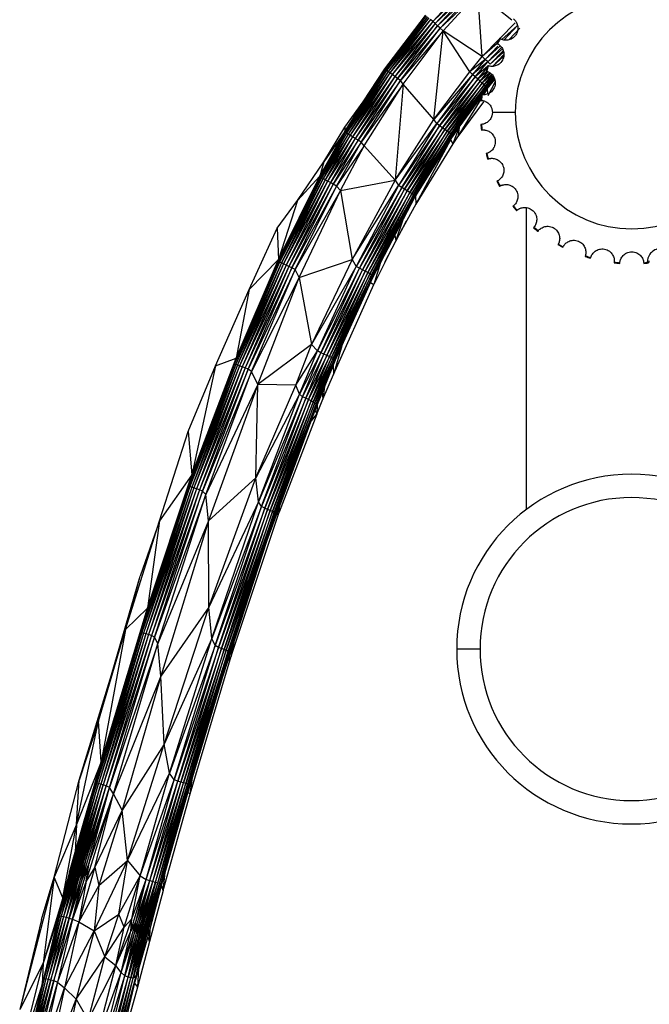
# Paper-space layout '_Izquierda' of a CAD drawing. Header units: millimetres. Extents: x -133 to 0, y -13 to 1988.
# Tile 4 of 10: x -120 to -65, y 75 to 160. Entities that reach past the tile are written whole.
import ezdxf

# ---------------------------------------------------------------- set-up
doc = ezdxf.new("R2010")
doc.units = ezdxf.units.MM

psp = doc.layouts.new('_Izquierda')

# ---------------------------------------------------------------- linework, layer by layer
at = {"color": 7, "linetype": 'Continuous', "lineweight": 25}
for p, q in [((-80.984, 163.082), (-84.06, 159.773)), ((-80.801, 162.884), (-84.06, 159.773)), ((-80.801, 162.884), (-83.858, 159.595)), ((-80.603, 162.669), (-83.858, 159.595)), ((-83.64, 159.401), (-80.603, 162.669)), ((-80.395, 162.441), (-83.64, 159.401)), ((-83.41, 159.196), (-80.395, 162.441)), ((-80.18, 162.204), (-83.41, 159.196)), ((-83.171, 158.952), (-80.18, 162.204)), ((-79.807, 156.746), (-80.18, 162.204)), ((-77.275, 159.887), (-80.18, 162.204)), ((-88.173, 155.688), (-84.655, 160.304)), ((-88.173, 155.688), (-84.608, 160.249)), ((-84.608, 160.249), (-88.127, 155.628)), ((-84.517, 160.172), (-88.127, 155.628)), ((-84.517, 160.172), (-88.029, 155.56)), ((-84.393, 160.065), (-88.029, 155.56)), ((-84.393, 160.065), (-87.896, 155.466)), ((-84.24, 159.931), (-87.896, 155.466)), ((-84.24, 159.931), (-87.731, 155.347)), ((-84.06, 159.773), (-87.731, 155.347)), ((-84.06, 159.773), (-87.537, 155.207)), ((-87.416, 156.682), (-84.691, 160.28)), ((-84.06, 159.773), (-84.24, 159.931)), ((-83.858, 159.595), (-84.06, 159.773)), ((-83.858, 159.595), (-87.537, 155.207)), ((-83.858, 159.595), (-87.32, 155.049)), ((-83.64, 159.401), (-87.32, 155.049)), ((-87.085, 154.878), (-83.64, 159.401)), ((-83.41, 159.196), (-87.085, 154.878)), ((-86.837, 154.696), (-83.41, 159.196)), ((-83.171, 158.952), (-86.837, 154.696)), ((-86.598, 154.39), (-83.171, 158.952)), ((-83.953, 151.346), (-83.171, 158.952)), ((-83.64, 159.401), (-83.858, 159.595)), ((-83.41, 159.196), (-83.64, 159.401)), ((-83.171, 158.952), (-83.41, 159.196)), ((-79.807, 156.746), (-83.171, 158.952)), ((-80.887, 155.443), (-83.171, 158.952)), ((-78.291, 158.316), (-76.993, 159.661)), ((-76.782, 159.412), (-78.125, 158.228)), ((-76.782, 159.412), (-77.968, 158.174)), ((-77.508, 158.208), (-76.578, 159.178)), ((-79.807, 156.746), (-78.349, 158.256)), ((-78.531, 157.87), (-79.807, 156.746)), ((-78.26, 157.673), (-79.566, 156.505)), ((-78.469, 157.651), (-79.566, 156.505)), ((-79.338, 156.297), (-78.154, 157.533)), ((-78.082, 157.427), (-79.338, 156.297)), ((-79.121, 156.098), (-78.014, 157.254)), ((-80.887, 155.443), (-79.807, 156.746)), ((-79.566, 156.505), (-80.887, 155.443)), ((-79.566, 156.505), (-80.651, 155.202)), ((-79.338, 156.297), (-80.651, 155.202)), ((-80.416, 155.001), (-79.338, 156.297)), ((-79.566, 156.505), (-79.807, 156.746)), ((-79.338, 156.297), (-79.566, 156.505)), ((-79.121, 156.098), (-79.338, 156.297)), ((-77.985, 157.132), (-79.121, 156.098)), ((-78.921, 155.914), (-77.954, 156.924)), ((-77.962, 156.799), (-78.921, 155.914)), ((-91.605, 150.315), (-88.173, 155.688)), ((-88.127, 155.628), (-91.605, 150.315)), ((-88.127, 155.628), (-91.56, 150.25)), ((-88.029, 155.56), (-91.56, 150.25)), ((-88.029, 155.56), (-91.459, 150.189)), ((-87.896, 155.466), (-91.459, 150.189)), ((-87.896, 155.466), (-91.32, 150.104)), ((-90.029, 152.882), (-88.173, 155.688)), ((-88.173, 155.688), (-88.127, 155.628)), ((-88.029, 155.56), (-88.127, 155.628)), ((-87.896, 155.466), (-88.029, 155.56)), ((-87.731, 155.347), (-87.896, 155.466)), ((-79.365, 155.891), (-80.416, 155.001)), ((-80.194, 154.809), (-79.408, 155.753)), ((-79.451, 155.454), (-80.194, 154.809)), ((-87.731, 155.347), (-91.32, 150.104)), ((-87.731, 155.347), (-91.146, 149.998)), ((-87.537, 155.207), (-91.146, 149.998)), ((-87.537, 155.207), (-90.943, 149.873)), ((-87.32, 155.049), (-90.943, 149.873)), ((-87.32, 155.049), (-90.715, 149.732)), ((-87.085, 154.878), (-90.715, 149.732)), ((-90.468, 149.579), (-87.085, 154.878)), ((-86.837, 154.696), (-90.468, 149.579)), ((-90.208, 149.416), (-86.837, 154.696)), ((-87.537, 155.207), (-87.731, 155.347)), ((-87.32, 155.049), (-87.537, 155.207)), ((-87.085, 154.878), (-87.32, 155.049)), ((-86.837, 154.696), (-87.085, 154.878)), ((-86.598, 154.39), (-86.837, 154.696)), ((-83.953, 151.346), (-80.887, 155.443)), ((-80.651, 155.202), (-83.953, 151.346)), ((-80.651, 155.202), (-83.716, 151.002)), ((-80.416, 155.001), (-83.716, 151.002)), ((-83.465, 150.821), (-80.416, 155.001)), ((-80.194, 154.809), (-83.465, 150.821)), ((-83.227, 150.65), (-80.194, 154.809)), ((-79.989, 154.63), (-83.227, 150.65)), ((-83.008, 150.491), (-79.989, 154.63)), ((-80.651, 155.202), (-80.887, 155.443)), ((-80.416, 155.001), (-80.651, 155.202)), ((-80.194, 154.809), (-80.416, 155.001)), ((-79.989, 154.63), (-80.194, 154.809)), ((-79.989, 154.63), (-79.347, 155.402)), ((-79.168, 155.367), (-79.989, 154.63)), ((-79.806, 154.471), (-79.989, 154.63)), ((-79.806, 154.471), (-79.1, 155.32)), ((-79.002, 155.222), (-79.806, 154.471)), ((-79.65, 154.333), (-78.952, 155.173)), ((-78.877, 155.092), (-79.65, 154.333)), ((-79.525, 154.221), (-78.85, 155.033)), ((-78.814, 154.956), (-79.525, 154.221)), ((-79.434, 154.138), (-78.793, 154.909)), ((-78.772, 154.863), (-79.434, 154.138)), ((-78.757, 154.832), (-79.388, 154.071)), ((-78.745, 154.804), (-79.388, 154.071)), ((-79.379, 153.991), (-78.734, 154.781)), ((-86.598, 154.39), (-90.208, 149.416)), ((-89.954, 149.105), (-86.598, 154.39)), ((-86.598, 154.39), (-87.293, 146.155)), ((-83.953, 151.346), (-86.598, 154.39)), ((-79.806, 154.471), (-83.008, 150.491)), ((-82.812, 150.348), (-79.806, 154.471)), ((-79.65, 154.333), (-82.812, 150.348)), ((-82.645, 150.225), (-79.65, 154.333)), ((-79.525, 154.221), (-82.645, 150.225)), ((-82.51, 150.125), (-79.525, 154.221)), ((-79.434, 154.138), (-82.51, 150.125)), ((-82.412, 150.05), (-79.434, 154.138)), ((-79.388, 154.071), (-79.822, 153.475)), ((-79.388, 154.071), (-79.817, 153.5)), ((-79.816, 153.475), (-79.388, 154.071)), ((-79.65, 154.333), (-79.806, 154.471)), ((-79.757, 153.479), (-79.379, 153.991)), ((-79.379, 153.991), (-79.692, 153.482)), ((-79.525, 154.221), (-79.65, 154.333)), ((-79.434, 154.138), (-79.525, 154.221)), ((-79.388, 154.071), (-79.434, 154.138)), ((-79.379, 153.991), (-79.388, 154.071)), ((-79.379, 153.991), (-79.347, 153.556)), ((-78.697, 154.583), (-79.334, 153.376)), ((-79.893, 153.4), (-82.412, 150.05)), ((-79.896, 153.374), (-82.383, 149.959)), ((-79.922, 153.109), (-81.869, 149.948)), ((-81.802, 150.71), (-79.897, 153.363)), ((-81.802, 150.71), (-79.906, 153.277)), ((-90.029, 152.882), (-91.605, 150.315)), ((-91.597, 150.697), (-90.029, 152.882)), ((-79.711, 152.866), (-81.913, 149.883)), ((-79.711, 152.866), (-81.869, 149.948)), ((-87.293, 146.155), (-83.953, 151.346)), ((-83.716, 151.002), (-83.953, 151.346)), ((-76.972, 151.966), (-78.939, 151.966)), ((-93.419, 147.718), (-91.597, 150.697)), ((-91.597, 150.697), (-91.605, 150.315)), ((-87.293, 146.155), (-83.716, 151.002)), ((-83.716, 151.002), (-86.984, 145.686)), ((-83.465, 150.821), (-86.984, 145.686)), ((-86.721, 145.52), (-83.465, 150.821)), ((-83.227, 150.65), (-86.721, 145.52)), ((-86.472, 145.366), (-83.227, 150.65)), ((-83.008, 150.491), (-86.472, 145.366)), ((-86.242, 145.224), (-83.008, 150.491)), ((-83.465, 150.821), (-83.716, 151.002)), ((-83.227, 150.65), (-83.465, 150.821)), ((-83.008, 150.491), (-83.227, 150.65)), ((-82.812, 150.348), (-83.008, 150.491)), ((-82.544, 149.604), (-81.802, 150.71)), ((-81.802, 150.71), (-82.383, 149.959)), ((-81.802, 150.71), (-82.325, 149.275)), ((-81.802, 150.71), (-81.869, 149.948)), ((-93.749, 146.501), (-91.605, 150.315)), ((-93.749, 146.501), (-91.56, 150.25)), ((-91.56, 150.25), (-93.714, 146.414)), ((-91.459, 150.189), (-93.714, 146.414)), ((-91.459, 150.189), (-93.609, 146.359)), ((-91.32, 150.104), (-93.609, 146.359)), ((-91.32, 150.104), (-93.465, 146.284)), ((-91.146, 149.998), (-93.465, 146.284)), ((-91.605, 150.315), (-93.419, 147.718)), ((-91.146, 149.998), (-93.287, 146.187)), ((-90.943, 149.873), (-93.287, 146.187)), ((-90.943, 149.873), (-93.078, 146.073)), ((-90.715, 149.732), (-93.078, 146.073)), ((-90.715, 149.732), (-92.844, 145.943)), ((-90.468, 149.579), (-92.844, 145.943)), ((-92.591, 145.8), (-90.468, 149.579)), ((-91.56, 150.25), (-91.605, 150.315)), ((-91.459, 150.189), (-91.56, 150.25)), ((-91.32, 150.104), (-91.459, 150.189)), ((-91.146, 149.998), (-91.32, 150.104)), ((-90.943, 149.873), (-91.146, 149.998)), ((-90.715, 149.732), (-90.943, 149.873)), ((-90.468, 149.579), (-90.715, 149.732)), ((-90.208, 149.416), (-90.468, 149.579)), ((-82.812, 150.348), (-86.242, 145.224)), ((-86.037, 145.095), (-82.812, 150.348)), ((-82.645, 150.225), (-86.037, 145.095)), ((-85.862, 144.985), (-82.645, 150.225)), ((-82.51, 150.125), (-85.862, 144.985)), ((-85.721, 144.894), (-82.51, 150.125)), ((-82.412, 150.05), (-85.721, 144.894)), ((-85.619, 144.825), (-82.412, 150.05)), ((-82.383, 149.959), (-85.619, 144.825)), ((-82.383, 149.959), (-85.587, 144.725)), ((-82.544, 149.604), (-85.587, 144.725)), ((-82.544, 149.604), (-85.514, 144.088)), ((-82.645, 150.225), (-82.812, 150.348)), ((-82.51, 150.125), (-82.645, 150.225)), ((-82.544, 149.604), (-82.383, 149.959)), ((-82.544, 149.604), (-82.325, 149.275)), ((-82.412, 150.05), (-82.51, 150.125)), ((-82.383, 149.959), (-82.412, 150.05)), ((-81.869, 149.948), (-82.325, 149.275)), ((-90.208, 149.416), (-92.591, 145.8)), ((-92.324, 145.646), (-90.208, 149.416)), ((-89.954, 149.105), (-92.324, 145.646)), ((-91.978, 145.274), (-89.954, 149.105)), ((-89.954, 149.105), (-90.208, 149.416)), ((-89.954, 149.105), (-87.293, 146.155)), ((-82.325, 149.275), (-85.514, 144.088)), ((-95.678, 144.412), (-93.419, 147.718)), ((-93.419, 147.718), (-93.749, 146.501)), ((-97.303, 139.331), (-93.749, 146.501)), ((-93.714, 146.414), (-97.303, 139.331)), ((-93.714, 146.414), (-97.3, 139.179)), ((-93.609, 146.359), (-97.3, 139.179)), ((-93.609, 146.359), (-97.196, 139.124)), ((-93.465, 146.284), (-97.196, 139.124)), ((-93.465, 146.284), (-97.049, 139.057)), ((-93.287, 146.187), (-97.049, 139.057)), ((-93.287, 146.187), (-96.865, 138.971)), ((-95.678, 144.412), (-93.749, 146.501)), ((-93.749, 146.501), (-93.714, 146.414)), ((-93.609, 146.359), (-93.714, 146.414)), ((-93.465, 146.284), (-93.609, 146.359)), ((-93.287, 146.187), (-93.465, 146.284)), ((-93.078, 146.073), (-93.287, 146.187)), ((-93.078, 146.073), (-96.865, 138.971)), ((-93.078, 146.073), (-96.651, 138.869)), ((-92.844, 145.943), (-96.651, 138.869)), ((-92.844, 145.943), (-96.411, 138.753)), ((-92.591, 145.8), (-96.411, 138.753)), ((-96.15, 138.626), (-92.591, 145.8)), ((-92.324, 145.646), (-96.15, 138.626)), ((-95.874, 138.477), (-92.324, 145.646)), ((-92.844, 145.943), (-93.078, 146.073)), ((-92.591, 145.8), (-92.844, 145.943)), ((-92.324, 145.646), (-92.591, 145.8)), ((-91.978, 145.274), (-92.324, 145.646)), ((-91.978, 145.274), (-87.293, 146.155)), ((-87.293, 146.155), (-90.959, 139.354)), ((-90.959, 139.354), (-86.984, 145.686)), ((-86.984, 145.686), (-90.623, 138.749)), ((-86.721, 145.52), (-90.623, 138.749)), ((-90.347, 138.593), (-86.721, 145.52)), ((-86.472, 145.366), (-90.347, 138.593)), ((-90.088, 138.456), (-86.472, 145.366)), ((-87.293, 146.155), (-86.984, 145.686)), ((-86.721, 145.52), (-86.984, 145.686)), ((-86.472, 145.366), (-86.721, 145.52)), ((-86.242, 145.224), (-86.472, 145.366)), ((-91.978, 145.274), (-95.874, 138.477)), ((-95.525, 137.79), (-91.978, 145.274)), ((-91.978, 145.274), (-90.959, 139.354)), ((-86.242, 145.224), (-90.088, 138.456)), ((-89.85, 138.329), (-86.242, 145.224)), ((-86.037, 145.095), (-89.85, 138.329)), ((-89.637, 138.215), (-86.037, 145.095)), ((-85.862, 144.985), (-89.637, 138.215)), ((-89.455, 138.117), (-85.862, 144.985)), ((-85.721, 144.894), (-89.455, 138.117)), ((-89.309, 138.036), (-85.721, 144.894)), ((-85.619, 144.825), (-89.309, 138.036)), ((-85.587, 144.725), (-89.216, 137.772)), ((-89.203, 137.972), (-85.619, 144.825)), ((-85.587, 144.725), (-89.203, 137.972)), ((-86.037, 145.095), (-86.242, 145.224)), ((-85.862, 144.985), (-86.037, 145.095)), ((-85.721, 144.894), (-85.862, 144.985)), ((-85.619, 144.825), (-85.721, 144.894)), ((-85.587, 144.725), (-85.619, 144.825)), ((-85.539, 144.802), (-85.514, 144.088)), ((-97.42, 142.033), (-95.678, 144.412)), ((-95.678, 144.412), (-97.303, 139.331)), ((-85.514, 144.088), (-87.216, 140.979)), ((-76, 117.913), (-76, 143.775)), ((-86.582, 142.818), (-87.216, 140.979)), ((-99.806, 136.754), (-97.42, 142.033)), ((-97.42, 142.033), (-97.303, 139.331)), ((-88.162, 139.104), (-86.303, 142.646)), ((-87.315, 141.414), (-87.216, 140.979)), ((-87.216, 140.979), (-89.122, 137.202)), ((-97.3, 139.179), (-101.065, 130.431)), ((-97.196, 139.124), (-101.065, 130.431)), ((-97.196, 139.124), (-100.967, 130.36)), ((-97.049, 139.057), (-100.967, 130.36)), ((-100.942, 130.885), (-97.303, 139.331)), ((-100.942, 130.885), (-97.3, 139.179)), ((-97.049, 139.057), (-100.817, 130.3)), ((-96.865, 138.971), (-100.817, 130.3)), ((-96.865, 138.971), (-100.63, 130.225)), ((-96.651, 138.869), (-100.63, 130.225)), ((-96.651, 138.869), (-100.411, 130.136)), ((-96.411, 138.753), (-100.411, 130.136)), ((-96.411, 138.753), (-100.166, 130.033)), ((-96.15, 138.626), (-100.166, 130.033)), ((-99.9, 129.92), (-96.15, 138.626)), ((-97.303, 139.331), (-99.806, 136.754)), ((-97.3, 139.179), (-97.303, 139.331)), ((-97.196, 139.124), (-97.3, 139.179)), ((-97.049, 139.057), (-97.196, 139.124)), ((-96.865, 138.971), (-97.049, 139.057)), ((-96.651, 138.869), (-96.865, 138.971)), ((-96.411, 138.753), (-96.651, 138.869)), ((-96.15, 138.626), (-96.411, 138.753)), ((-95.874, 138.477), (-96.15, 138.626)), ((-95.525, 137.79), (-90.959, 139.354)), ((-90.959, 139.354), (-94.474, 132.048)), ((-90.623, 138.749), (-94.474, 132.048)), ((-93.951, 131.495), (-90.623, 138.749)), ((-90.347, 138.593), (-93.951, 131.495)), ((-93.664, 131.34), (-90.347, 138.593)), ((-90.959, 139.354), (-90.623, 138.749)), ((-90.347, 138.593), (-90.623, 138.749)), ((-90.088, 138.456), (-90.347, 138.593)), ((-88.53, 139.086), (-89.122, 137.202)), ((-65.654, 139.092), (-65.648, 139.034)), ((-95.874, 138.477), (-99.9, 129.92)), ((-99.61, 129.745), (-95.874, 138.477)), ((-95.525, 137.79), (-99.61, 129.745)), ((-99.082, 128.602), (-95.525, 137.79)), ((-95.525, 137.79), (-95.874, 138.477)), ((-95.525, 137.79), (-94.474, 132.048)), ((-90.088, 138.456), (-93.664, 131.34)), ((-93.398, 131.219), (-90.088, 138.456)), ((-89.85, 138.329), (-93.398, 131.219)), ((-93.152, 131.11), (-89.85, 138.329)), ((-89.637, 138.215), (-93.152, 131.11)), ((-92.932, 131.012), (-89.637, 138.215)), ((-89.455, 138.117), (-92.932, 131.012)), ((-92.743, 130.93), (-89.455, 138.117)), ((-89.309, 138.036), (-92.743, 130.93)), ((-92.591, 130.863), (-89.309, 138.036)), ((-89.203, 137.972), (-92.591, 130.863)), ((-92.48, 130.81), (-89.203, 137.972)), ((-89.216, 137.772), (-92.48, 130.81)), ((-89.216, 137.772), (-92.423, 130.714)), ((-89.85, 138.329), (-90.088, 138.456)), ((-89.637, 138.215), (-89.85, 138.329)), ((-89.455, 138.117), (-89.637, 138.215)), ((-89.309, 138.036), (-89.455, 138.117)), ((-89.203, 137.972), (-89.309, 138.036)), ((-89.216, 137.772), (-89.203, 137.972)), ((-92.584, 129.488), (-89.122, 137.202)), ((-89.4, 137.369), (-89.122, 137.202)), ((-102.691, 130.231), (-99.806, 136.754)), ((-99.806, 136.754), (-100.942, 130.885)), ((-94.474, 132.048), (-99.082, 128.602)), ((-95.807, 128.565), (-94.474, 132.048)), ((-93.951, 131.495), (-94.474, 132.048)), ((-91.87, 131.931), (-92.584, 129.488)), ((-95.807, 128.565), (-93.951, 131.495)), ((-95.502, 127.789), (-93.951, 131.495)), ((-93.664, 131.34), (-95.502, 127.789)), ((-95.225, 127.566), (-93.664, 131.34)), ((-93.398, 131.219), (-95.225, 127.566)), ((-94.962, 127.435), (-93.398, 131.219)), ((-93.152, 131.11), (-94.962, 127.435)), ((-94.719, 127.317), (-93.152, 131.11)), ((-92.932, 131.012), (-94.719, 127.317)), ((-94.503, 127.21), (-92.932, 131.012)), ((-93.664, 131.34), (-93.951, 131.495)), ((-93.398, 131.219), (-93.664, 131.34)), ((-93.152, 131.11), (-93.398, 131.219)), ((-92.932, 131.012), (-93.152, 131.11)), ((-92.743, 130.93), (-92.932, 131.012)), ((-105.056, 124.593), (-102.691, 130.231)), ((-101.065, 130.431), (-104.968, 120.013)), ((-100.967, 130.36), (-104.968, 120.013)), ((-100.967, 130.36), (-104.897, 119.862)), ((-100.817, 130.3), (-104.897, 119.862)), ((-100.817, 130.3), (-104.748, 119.803)), ((-100.63, 130.225), (-104.748, 119.803)), ((-104.722, 120.869), (-100.942, 130.885)), ((-101.065, 130.431), (-104.722, 120.869)), ((-102.691, 130.231), (-104.722, 120.869)), ((-100.63, 130.225), (-104.558, 119.739)), ((-100.411, 130.136), (-104.558, 119.739)), ((-100.411, 130.136), (-104.336, 119.661)), ((-102.691, 130.231), (-100.942, 130.885)), ((-100.942, 130.885), (-101.065, 130.431)), ((-100.967, 130.36), (-101.065, 130.431)), ((-100.817, 130.3), (-100.967, 130.36)), ((-100.63, 130.225), (-100.817, 130.3)), ((-100.411, 130.136), (-100.63, 130.225)), ((-100.166, 130.033), (-100.411, 130.136)), ((-92.743, 130.93), (-94.503, 127.21)), ((-94.32, 127.113), (-92.743, 130.93)), ((-92.591, 130.863), (-94.32, 127.113)), ((-92.423, 130.714), (-94.271, 126.155)), ((-94.174, 127.031), (-92.591, 130.863)), ((-92.48, 130.81), (-94.174, 127.031)), ((-94.076, 126.942), (-92.48, 130.81)), ((-92.423, 130.714), (-94.076, 126.942)), ((-92.591, 130.863), (-92.743, 130.93)), ((-92.605, 130.265), (-92.584, 129.488)), ((-92.48, 130.81), (-92.591, 130.863)), ((-92.423, 130.714), (-92.48, 130.81)), ((-100.166, 130.033), (-104.336, 119.661)), ((-100.166, 130.033), (-104.086, 119.572)), ((-99.9, 129.92), (-104.086, 119.572)), ((-103.816, 119.464), (-99.9, 129.92)), ((-99.61, 129.745), (-103.816, 119.464)), ((-103.522, 119.168), (-99.61, 129.745)), ((-99.9, 129.92), (-100.166, 130.033)), ((-99.61, 129.745), (-99.9, 129.92)), ((-99.082, 128.602), (-99.61, 129.745)), ((-93.494, 127.343), (-92.584, 129.488)), ((-99.082, 128.602), (-103.522, 119.168)), ((-99.082, 128.602), (-103.293, 116.912)), ((-99.238, 120.602), (-99.082, 128.602)), ((-99.238, 120.602), (-95.807, 128.565)), ((-95.807, 128.565), (-99.082, 128.602)), ((-95.502, 127.789), (-95.807, 128.565)), ((-93.341, 128.45), (-93.494, 127.343)), ((-95.502, 127.789), (-99.238, 120.602)), ((-99.021, 118.537), (-95.502, 127.789)), ((-95.225, 127.566), (-95.502, 127.789)), ((-93.537, 127.966), (-93.494, 127.343)), ((-95.225, 127.566), (-99.021, 118.537)), ((-98.746, 118.134), (-95.225, 127.566)), ((-94.962, 127.435), (-98.746, 118.134)), ((-98.477, 117.997), (-94.962, 127.435)), ((-94.719, 127.317), (-98.477, 117.997)), ((-98.229, 117.892), (-94.719, 127.317)), ((-94.503, 127.21), (-98.229, 117.892)), ((-98.008, 117.796), (-94.503, 127.21)), ((-94.32, 127.113), (-98.008, 117.796)), ((-97.82, 117.712), (-94.32, 127.113)), ((-94.174, 127.031), (-97.82, 117.712)), ((-97.671, 117.635), (-94.174, 127.031)), ((-94.076, 126.942), (-97.671, 117.635)), ((-97.611, 117.428), (-94.076, 126.942)), ((-94.962, 127.435), (-95.225, 127.566)), ((-94.719, 127.317), (-94.962, 127.435)), ((-94.503, 127.21), (-94.719, 127.317)), ((-94.32, 127.113), (-94.503, 127.21)), ((-94.174, 127.031), (-94.32, 127.113)), ((-94.271, 126.155), (-94.076, 126.942)), ((-94.076, 126.942), (-94.174, 127.031)), ((-94.018, 126.062), (-93.494, 127.343)), ((-93.977, 126.88), (-94.018, 126.062)), ((-94.271, 126.155), (-98.284, 115.236)), ((-94.271, 126.155), (-97.611, 117.428)), ((-94.018, 126.062), (-97.248, 117.674)), ((-94.566, 125.351), (-94.018, 126.062)), ((-94.165, 126.416), (-94.018, 126.062)), ((-107.508, 116.931), (-105.056, 124.593)), ((-105.056, 124.593), (-104.722, 120.869)), ((-108.543, 109.412), (-104.722, 120.869)), ((-104.722, 120.869), (-107.508, 116.931)), ((-104.968, 120.013), (-104.722, 120.869)), ((-104.968, 120.013), (-109.055, 107.612)), ((-108.543, 109.412), (-104.968, 120.013)), ((-104.897, 119.862), (-104.968, 120.013)), ((-99.238, 120.602), (-103.293, 116.912)), ((-103.266, 109.515), (-99.238, 120.602)), ((-99.021, 118.537), (-99.238, 120.602)), ((-104.897, 119.862), (-109.055, 107.612)), ((-104.897, 119.862), (-109.023, 107.346)), ((-104.748, 119.803), (-109.023, 107.346)), ((-104.748, 119.803), (-108.876, 107.282)), ((-104.558, 119.739), (-108.876, 107.282)), ((-104.558, 119.739), (-108.685, 107.222)), ((-104.336, 119.661), (-108.685, 107.222)), ((-104.336, 119.661), (-108.461, 107.152)), ((-104.086, 119.572), (-108.461, 107.152)), ((-104.086, 119.572), (-108.21, 107.07)), ((-103.816, 119.464), (-108.21, 107.07)), ((-107.937, 106.946), (-103.816, 119.464)), ((-103.522, 119.168), (-107.937, 106.946)), ((-107.657, 106.399), (-103.522, 119.168)), ((-104.748, 119.803), (-104.897, 119.862)), ((-104.558, 119.739), (-104.748, 119.803)), ((-104.336, 119.661), (-104.558, 119.739)), ((-104.086, 119.572), (-104.336, 119.661)), ((-103.816, 119.464), (-104.086, 119.572)), ((-103.522, 119.168), (-103.816, 119.464)), ((-103.293, 116.912), (-103.522, 119.168)), ((-99.021, 118.537), (-103.266, 109.515)), ((-103.029, 106.808), (-99.021, 118.537)), ((-98.746, 118.134), (-99.021, 118.537)), ((-98.746, 118.134), (-103.029, 106.808)), ((-102.73, 106.208), (-98.746, 118.134)), ((-98.477, 117.997), (-102.73, 106.208)), ((-102.449, 106.058), (-98.477, 117.997)), ((-98.229, 117.892), (-102.449, 106.058)), ((-102.195, 105.965), (-98.229, 117.892)), ((-98.008, 117.796), (-102.195, 105.965)), ((-101.97, 105.883), (-98.008, 117.796)), ((-97.82, 117.712), (-101.97, 105.883)), ((-101.777, 105.812), (-97.82, 117.712)), ((-97.671, 117.635), (-101.777, 105.812)), ((-101.63, 105.731), (-97.671, 117.635)), ((-101.365, 105.311), (-97.248, 117.674)), ((-98.477, 117.997), (-98.746, 118.134)), ((-98.229, 117.892), (-98.477, 117.997)), ((-98.008, 117.796), (-98.229, 117.892)), ((-97.82, 117.712), (-98.008, 117.796)), ((-97.671, 117.635), (-97.82, 117.712)), ((-97.611, 117.428), (-97.671, 117.635)), ((-97.248, 117.674), (-97.473, 117.441)), ((-97.248, 117.674), (-97.179, 118.242)), ((-110.438, 107.598), (-107.508, 116.931)), ((-107.508, 116.931), (-109.17, 112.164)), ((-107.508, 116.931), (-108.543, 109.412)), ((-103.293, 116.912), (-107.657, 106.399)), ((-103.293, 116.912), (-107.388, 103.597)), ((-103.266, 109.515), (-103.293, 116.912)), ((-97.611, 117.428), (-101.63, 105.731)), ((-101.616, 105.372), (-97.611, 117.428)), ((-98.284, 115.236), (-97.611, 117.428)), ((-98.284, 115.236), (-102.099, 103.53)), ((-98.284, 115.236), (-101.616, 105.372)), ((-111.617, 103.704), (-109.17, 112.164)), ((-110.438, 107.598), (-109.17, 112.164)), ((-112.522, 96.235), (-108.543, 109.412)), ((-110.438, 107.598), (-108.543, 109.412)), ((-108.543, 109.412), (-109.055, 107.612)), ((-103.266, 109.515), (-107.388, 103.597)), ((-107.102, 97.767), (-103.266, 109.515)), ((-103.029, 106.808), (-103.266, 109.515)), ((-109.055, 107.612), (-112.952, 94.656)), ((-109.023, 107.346), (-112.952, 94.656)), ((-109.023, 107.346), (-112.899, 94.449)), ((-112.751, 99.738), (-110.438, 107.598)), ((-109.055, 107.612), (-112.522, 96.235)), ((-110.438, 107.598), (-112.522, 96.235)), ((-110.438, 107.598), (-111.617, 103.704)), ((-109.023, 107.346), (-109.055, 107.612)), ((-108.876, 107.282), (-109.023, 107.346)), ((-108.876, 107.282), (-112.899, 94.449)), ((-108.876, 107.282), (-112.75, 94.388)), ((-108.685, 107.222), (-112.75, 94.388)), ((-108.685, 107.222), (-112.558, 94.326)), ((-108.461, 107.152), (-112.558, 94.326)), ((-108.461, 107.152), (-112.332, 94.256)), ((-108.21, 107.07), (-112.332, 94.256)), ((-108.21, 107.07), (-112.079, 94.173)), ((-107.937, 106.946), (-112.079, 94.173)), ((-111.801, 94.029), (-107.937, 106.946)), ((-108.685, 107.222), (-108.876, 107.282)), ((-108.461, 107.152), (-108.685, 107.222)), ((-108.21, 107.07), (-108.461, 107.152)), ((-107.937, 106.946), (-108.21, 107.07)), ((-107.657, 106.399), (-107.937, 106.946)), ((-103.029, 106.808), (-107.102, 97.767)), ((-106.659, 95.264), (-103.029, 106.808)), ((-102.73, 106.208), (-103.029, 106.808)), ((-101.126, 106.514), (-101.365, 105.311)), ((-107.657, 106.399), (-111.801, 94.029)), ((-111.458, 93.484), (-107.657, 106.399)), ((-107.388, 103.597), (-107.657, 106.399)), ((-102.73, 106.208), (-106.659, 95.264)), ((-106.237, 94.708), (-102.73, 106.208)), ((-102.449, 106.058), (-106.237, 94.708)), ((-105.934, 94.574), (-102.449, 106.058)), ((-102.195, 105.965), (-105.934, 94.574)), ((-105.675, 94.495), (-102.195, 105.965)), ((-101.97, 105.883), (-105.675, 94.495)), ((-105.445, 94.428), (-101.97, 105.883)), ((-101.777, 105.812), (-105.445, 94.428)), ((-105.249, 94.37), (-101.777, 105.812)), ((-101.63, 105.731), (-105.249, 94.37)), ((-105.102, 94.288), (-101.63, 105.731)), ((-102.449, 106.058), (-102.73, 106.208)), ((-102.195, 105.965), (-102.449, 106.058)), ((-101.97, 105.883), (-102.195, 105.965)), ((-101.777, 105.812), (-101.97, 105.883)), ((-101.63, 105.731), (-101.777, 105.812)), ((-101.616, 105.372), (-101.63, 105.731)), ((-101.377, 105.743), (-101.365, 105.311)), ((-80, 105.913), (-82, 105.913)), ((-101.616, 105.372), (-105.102, 94.288)), ((-105.066, 93.948), (-101.616, 105.372)), ((-104.873, 93.479), (-101.365, 105.311)), ((-102.099, 103.53), (-101.616, 105.372)), ((-101.365, 105.311), (-101.628, 104.974)), ((-114.41, 94.652), (-111.617, 103.704)), ((-112.751, 99.738), (-111.617, 103.704)), ((-107.388, 103.597), (-111.458, 93.484)), ((-107.388, 103.597), (-110.702, 92.086)), ((-107.102, 97.767), (-107.388, 103.597)), ((-102.099, 103.53), (-105.274, 92.947)), ((-102.099, 103.53), (-105.066, 93.948)), ((-114.641, 90.867), (-112.751, 99.738)), ((-112.751, 99.738), (-114.41, 94.652)), ((-112.522, 96.235), (-112.751, 99.738)), ((-107.102, 97.767), (-110.702, 92.086)), ((-110.255, 87.78), (-107.102, 97.767)), ((-106.659, 95.264), (-107.102, 97.767)), ((-114.702, 88.674), (-112.522, 96.235)), ((-112.522, 96.235), (-114.641, 90.867)), ((-112.952, 94.656), (-112.522, 96.235)), ((-116.546, 86.338), (-114.41, 94.652)), ((-115.221, 86.764), (-112.952, 94.656)), ((-114.816, 88.093), (-112.952, 94.656)), ((-112.952, 94.656), (-114.702, 88.674)), ((-114.641, 90.867), (-114.41, 94.652)), ((-112.899, 94.449), (-112.952, 94.656)), ((-110.255, 87.78), (-106.659, 95.264)), ((-109.16, 86.448), (-106.659, 95.264)), ((-109.16, 86.448), (-106.237, 94.708)), ((-108.655, 86.155), (-106.237, 94.708)), ((-106.237, 94.708), (-106.659, 95.264)), ((-105.934, 94.574), (-106.237, 94.708)), ((-104.873, 93.479), (-104.685, 94.908)), ((-115.2, 86.521), (-112.899, 94.449)), ((-115.066, 86.462), (-112.75, 94.388)), ((-114.885, 86.404), (-112.558, 94.326)), ((-112.899, 94.449), (-114.816, 88.093)), ((-114.71, 88.009), (-112.899, 94.449)), ((-112.75, 94.388), (-114.71, 88.009)), ((-114.668, 86.337), (-112.332, 94.256)), ((-114.547, 87.951), (-112.75, 94.388)), ((-112.558, 94.326), (-114.547, 87.951)), ((-114.422, 86.261), (-112.079, 94.173)), ((-114.346, 87.885), (-112.558, 94.326)), ((-112.332, 94.256), (-114.346, 87.885)), ((-114.148, 86.172), (-111.801, 94.029)), ((-114.112, 87.811), (-112.332, 94.256)), ((-112.079, 94.173), (-114.112, 87.811)), ((-113.851, 87.727), (-112.079, 94.173)), ((-113.851, 87.727), (-111.801, 94.029)), ((-113.561, 87.586), (-111.801, 94.029)), ((-112.75, 94.388), (-112.899, 94.449)), ((-112.558, 94.326), (-112.75, 94.388)), ((-112.332, 94.256), (-112.558, 94.326)), ((-112.079, 94.173), (-112.332, 94.256)), ((-111.801, 94.029), (-112.079, 94.173)), ((-111.458, 93.484), (-111.801, 94.029)), ((-108.655, 86.155), (-105.934, 94.574)), ((-108.35, 86.049), (-105.934, 94.574)), ((-108.35, 86.049), (-105.675, 94.495)), ((-108.087, 85.974), (-105.675, 94.495)), ((-108.087, 85.974), (-105.445, 94.428)), ((-107.855, 85.912), (-105.445, 94.428)), ((-107.855, 85.912), (-105.249, 94.37)), ((-107.659, 85.86), (-105.249, 94.37)), ((-107.659, 85.86), (-105.102, 94.288)), ((-107.506, 85.805), (-105.102, 94.288)), ((-107.506, 85.805), (-105.066, 93.948)), ((-107.412, 85.624), (-105.066, 93.948)), ((-105.675, 94.495), (-105.934, 94.574)), ((-105.445, 94.428), (-105.675, 94.495)), ((-105.249, 94.37), (-105.445, 94.428)), ((-105.274, 92.947), (-105.066, 93.948)), ((-105.102, 94.288), (-105.249, 94.37)), ((-105.066, 93.948), (-105.102, 94.288)), ((-113.808, 85.995), (-111.458, 93.484)), ((-113.561, 87.586), (-111.458, 93.484)), ((-113.055, 87.193), (-111.458, 93.484)), ((-110.702, 92.086), (-111.458, 93.484)), ((-105.274, 92.947), (-107.412, 85.624)), ((-105.274, 92.947), (-107.273, 85.917)), ((-107.191, 85.212), (-104.873, 93.479)), ((-104.873, 93.479), (-105.075, 93.61)), ((-110.702, 92.086), (-113.055, 87.193)), ((-110.702, 92.086), (-112.71, 85.632)), ((-110.255, 87.78), (-110.702, 92.086)), ((-114.641, 90.867), (-116.546, 86.338)), ((-115.795, 84.556), (-114.641, 90.867)), ((-114.641, 90.867), (-114.762, 88.455)), ((-114.816, 88.093), (-116.145, 83.112)), ((-114.71, 88.009), (-116.089, 83.025)), ((-114.547, 87.951), (-115.938, 83.007)), ((-114.346, 87.885), (-115.747, 82.959)), ((-115.221, 86.764), (-114.702, 88.674)), ((-114.816, 88.093), (-115.221, 86.764)), ((-115.2, 86.521), (-114.816, 88.093)), ((-114.71, 88.009), (-115.2, 86.521)), ((-115.066, 86.462), (-114.71, 88.009)), ((-114.547, 87.951), (-115.066, 86.462)), ((-114.885, 86.404), (-114.547, 87.951)), ((-114.346, 87.885), (-114.885, 86.404)), ((-114.668, 86.337), (-114.346, 87.885)), ((-114.112, 87.811), (-115.521, 82.898)), ((-113.851, 87.727), (-115.265, 82.827)), ((-114.964, 82.731), (-113.561, 87.586)), ((-114.112, 87.811), (-114.668, 86.337)), ((-113.055, 87.193), (-114.425, 82.501)), ((-114.422, 86.261), (-114.112, 87.811)), ((-113.851, 87.727), (-114.422, 86.261)), ((-114.148, 86.172), (-113.851, 87.727)), ((-113.561, 87.586), (-114.148, 86.172)), ((-113.808, 85.995), (-113.561, 87.586)), ((-113.055, 87.193), (-113.808, 85.995)), ((-113.13, 81.746), (-110.255, 87.78)), ((-113.055, 87.193), (-112.71, 85.632)), ((-112.71, 85.632), (-110.255, 87.78)), ((-110.988, 83.17), (-110.255, 87.78)), ((-110.255, 87.78), (-109.16, 86.448)), ((-116.546, 86.338), (-119.51, 75.002)), ((-117.641, 82.697), (-116.546, 86.338)), ((-116.546, 86.338), (-117.498, 78.96)), ((-115.795, 84.556), (-116.546, 86.338)), ((-115.221, 86.764), (-116.145, 83.112)), ((-115.2, 86.521), (-116.145, 83.112)), ((-115.2, 86.521), (-116.089, 83.025)), ((-115.066, 86.462), (-116.089, 83.025)), ((-115.066, 86.462), (-115.938, 83.007)), ((-114.885, 86.404), (-115.938, 83.007)), ((-115.221, 86.764), (-115.795, 84.556)), ((-114.885, 86.404), (-115.747, 82.959)), ((-114.668, 86.337), (-115.747, 82.959)), ((-114.668, 86.337), (-115.521, 82.898)), ((-114.422, 86.261), (-115.521, 82.898)), ((-115.265, 82.827), (-114.422, 86.261)), ((-110.988, 83.17), (-109.16, 86.448)), ((-110.54, 82.049), (-109.16, 86.448)), ((-109.891, 82.776), (-109.16, 86.448)), ((-109.16, 86.448), (-108.655, 86.155)), ((-107.191, 85.212), (-107.034, 86.756)), ((-114.148, 86.172), (-115.265, 82.827)), ((-114.964, 82.731), (-114.148, 86.172)), ((-113.808, 85.995), (-114.964, 82.731)), ((-113.808, 85.995), (-114.425, 82.501)), ((-112.71, 85.632), (-114.425, 82.501)), ((-112.71, 85.632), (-113.13, 81.746)), ((-109.966, 81.723), (-108.655, 86.155)), ((-109.891, 82.776), (-108.655, 86.155)), ((-109.646, 81.551), (-108.35, 86.049)), ((-109.521, 82.582), (-108.655, 86.155)), ((-109.521, 82.582), (-108.35, 86.049)), ((-109.371, 81.448), (-108.087, 85.974)), ((-109.233, 82.474), (-108.35, 86.049)), ((-109.233, 82.474), (-108.087, 85.974)), ((-109.127, 81.371), (-107.855, 85.912)), ((-108.976, 82.395), (-108.087, 85.974)), ((-108.976, 82.395), (-107.855, 85.912)), ((-108.918, 81.315), (-107.659, 85.86)), ((-107.855, 85.912), (-108.751, 82.33)), ((-108.751, 82.33), (-107.659, 85.86)), ((-108.731, 81.338), (-107.506, 85.805)), ((-108.655, 86.155), (-108.35, 86.049)), ((-108.563, 82.289), (-107.659, 85.86)), ((-108.563, 82.289), (-107.506, 85.805)), ((-107.273, 85.917), (-108.492, 81.339)), ((-107.412, 85.624), (-108.492, 81.339)), ((-108.471, 81.838), (-107.412, 85.624)), ((-108.388, 82.367), (-107.506, 85.805)), ((-108.388, 82.367), (-107.412, 85.624)), ((-108.35, 86.049), (-108.087, 85.974)), ((-108.087, 85.974), (-107.855, 85.912)), ((-107.855, 85.912), (-107.659, 85.86)), ((-107.659, 85.86), (-107.506, 85.805)), ((-107.506, 85.805), (-107.412, 85.624)), ((-107.273, 85.917), (-107.412, 85.624)), ((-107.191, 85.212), (-107.342, 85.659)), ((-115.795, 84.556), (-117.498, 78.96)), ((-115.795, 84.556), (-116.145, 83.112)), ((-107.191, 85.212), (-108.368, 80.819)), ((-116.145, 83.112), (-117.578, 77.16)), ((-116.089, 83.025), (-117.578, 77.16)), ((-116.145, 83.112), (-117.498, 78.96)), ((-116.089, 83.025), (-117.431, 77.576)), ((-115.938, 83.007), (-117.431, 77.576)), ((-115.938, 83.007), (-117.271, 77.635)), ((-115.747, 82.959), (-117.271, 77.635)), ((-115.747, 82.959), (-117.077, 77.598)), ((-115.521, 82.898), (-117.077, 77.598)), ((-115.521, 82.898), (-116.849, 77.541)), ((-116.849, 77.541), (-115.265, 82.827)), ((-115.265, 82.827), (-116.588, 77.467)), ((-116.145, 83.112), (-116.089, 83.025)), ((-116.089, 83.025), (-115.938, 83.007)), ((-115.938, 83.007), (-115.747, 82.959)), ((-115.747, 82.959), (-115.521, 82.898)), ((-115.521, 82.898), (-115.265, 82.827)), ((-115.265, 82.827), (-114.964, 82.731)), ((-113.13, 81.746), (-110.988, 83.17)), ((-112.213, 79.496), (-110.988, 83.17)), ((-110.54, 82.049), (-110.988, 83.17)), ((-117.641, 82.697), (-119.51, 75.002)), ((-116.588, 77.467), (-114.964, 82.731)), ((-114.964, 82.731), (-116.254, 77.319)), ((-114.425, 82.501), (-116.254, 77.319)), ((-114.425, 82.501), (-115.668, 76.846)), ((-114.964, 82.731), (-114.425, 82.501)), ((-114.425, 82.501), (-113.13, 81.746)), ((-112.213, 79.496), (-110.54, 82.049)), ((-111.254, 78.754), (-109.891, 82.776)), ((-111.254, 78.754), (-110.54, 82.049)), ((-110.798, 78.172), (-109.521, 82.582)), ((-109.891, 82.776), (-110.54, 82.049)), ((-110.485, 77.891), (-109.233, 82.474)), ((-110.212, 77.765), (-108.976, 82.395)), ((-109.976, 77.692), (-108.751, 82.33)), ((-109.966, 81.723), (-109.891, 82.776)), ((-109.521, 82.582), (-109.966, 81.723)), ((-109.766, 77.681), (-108.563, 82.289)), ((-109.646, 81.551), (-109.521, 82.582)), ((-109.233, 82.474), (-109.646, 81.551)), ((-109.521, 77.863), (-108.388, 82.367)), ((-109.371, 81.448), (-109.233, 82.474)), ((-108.976, 82.395), (-109.371, 81.448)), ((-109.127, 81.371), (-108.976, 82.395)), ((-108.751, 82.33), (-109.127, 81.371)), ((-108.918, 81.315), (-108.751, 82.33)), ((-108.563, 82.289), (-108.918, 81.315)), ((-108.388, 82.367), (-108.731, 81.338)), ((-108.731, 81.338), (-108.563, 82.289)), ((-108.471, 81.838), (-108.388, 82.367)), ((-108.368, 80.819), (-108.271, 82.171)), ((-115.668, 76.846), (-113.13, 81.746)), ((-113.13, 81.746), (-114.672, 75.865)), ((-113.13, 81.746), (-112.213, 79.496)), ((-111.254, 78.754), (-109.966, 81.723)), ((-110.798, 78.172), (-109.966, 81.723)), ((-110.798, 78.172), (-109.646, 81.551)), ((-110.485, 77.891), (-109.646, 81.551)), ((-109.371, 81.448), (-110.485, 77.891)), ((-110.212, 77.765), (-109.371, 81.448)), ((-109.127, 81.371), (-110.212, 77.765)), ((-109.976, 77.692), (-109.127, 81.371)), ((-108.918, 81.315), (-109.976, 77.692)), ((-108.731, 81.338), (-109.766, 77.681)), ((-109.766, 77.681), (-108.918, 81.315)), ((-108.492, 81.339), (-109.64, 77.363)), ((-109.521, 77.863), (-108.471, 81.838)), ((-108.492, 81.339), (-109.521, 77.863)), ((-109.521, 77.863), (-108.731, 81.338)), ((-108.368, 80.819), (-108.501, 81.309)), ((-108.471, 81.838), (-108.492, 81.339)), ((-108.368, 80.819), (-109.391, 76.914)), ((-114.672, 75.865), (-112.213, 79.496)), ((-113.624, 74.061), (-112.213, 79.496)), ((-112.213, 79.496), (-111.254, 78.754)), ((-117.498, 78.96), (-119.51, 75.002)), ((-119.467, 71.177), (-117.498, 78.96)), ((-117.498, 78.96), (-117.578, 77.16)), ((-113.624, 74.061), (-111.254, 78.754)), ((-113.018, 72.076), (-111.254, 78.754)), ((-110.798, 78.172), (-111.254, 78.754)), ((-113.018, 72.076), (-110.798, 78.172)), ((-112.64, 70.84), (-110.798, 78.172)), ((-112.64, 70.84), (-110.485, 77.891)), ((-112.293, 70.411), (-110.485, 77.891)), ((-112.293, 70.411), (-110.212, 77.765)), ((-112.013, 70.248), (-110.212, 77.765)), ((-111.578, 70.102), (-109.521, 77.863)), ((-109.521, 77.863), (-111.572, 69.209)), ((-110.485, 77.891), (-110.798, 78.172)), ((-110.212, 77.765), (-110.485, 77.891)), ((-109.976, 77.692), (-110.212, 77.765)), ((-109.521, 77.863), (-109.766, 77.681)), ((-109.31, 78.504), (-109.391, 76.914)), ((-117.578, 77.16), (-119.467, 71.177)), ((-117.431, 77.576), (-119.177, 70.336)), ((-117.578, 77.16), (-119.177, 70.336)), ((-117.271, 77.635), (-119.062, 70.69)), ((-117.431, 77.576), (-119.062, 70.69)), ((-117.271, 77.635), (-118.926, 70.692)), ((-117.077, 77.598), (-118.926, 70.692)), ((-117.077, 77.598), (-118.738, 70.641)), ((-118.738, 70.641), (-116.849, 77.541)), ((-116.849, 77.541), (-118.512, 70.573)), ((-118.512, 70.573), (-116.588, 77.467)), ((-116.588, 77.467), (-118.248, 70.462)), ((-116.254, 77.319), (-118.248, 70.462)), ((-116.254, 77.319), (-117.906, 70.139)), ((-117.578, 77.16), (-117.431, 77.576)), ((-117.431, 77.576), (-117.271, 77.635)), ((-117.271, 77.635), (-117.077, 77.598)), ((-117.077, 77.598), (-116.849, 77.541)), ((-116.849, 77.541), (-116.588, 77.467)), ((-116.588, 77.467), (-116.254, 77.319)), ((-116.254, 77.319), (-115.668, 76.846)), ((-112.013, 70.248), (-109.976, 77.692)), ((-111.775, 70.179), (-109.976, 77.692)), ((-111.775, 70.179), (-109.766, 77.681)), ((-111.578, 70.102), (-109.766, 77.681)), ((-109.391, 76.914), (-110.899, 71.445)), ((-109.766, 77.681), (-109.976, 77.692)), ((-109.664, 77.26), (-109.391, 76.914)), ((-117.906, 70.139), (-115.668, 76.846)), ((-115.668, 76.846), (-117.31, 69.094)), ((-115.668, 76.846), (-114.672, 75.865)), ((-117.31, 69.094), (-114.672, 75.865)), ((-114.672, 75.865), (-115.736, 70.499)), ((-114.672, 75.865), (-113.624, 74.061))]:
    psp.add_line(p, q, dxfattribs=at)
for centre, radius, start, end in [((-66.972, 151.966), 10, 0, 180), ((-66.972, 151.966), 13, 150.80418, 152.94582), ((-66.972, 151.966), 12.941, 150.80713, 152.94287), ((-66.972, 151.966), 13, 162.05418, 164.19582), ((-66.972, 151.966), 12.941, 162.05713, 164.19287), ((-66.972, 151.966), 13, 173.30418, 175.44582), ((-66.972, 151.966), 12.941, 173.30713, 175.44287), ((-66.972, 151.966), 10, 180, 0), ((-66.972, 151.966), 13, 184.55418, 186.69582), ((-66.972, 151.966), 12.941, 184.55713, 186.69287), ((-66.972, 151.966), 13, 195.80418, 197.94582), ((-66.972, 151.966), 12.941, 195.80713, 197.94287), ((-66.972, 151.966), 13, 207.05418, 209.19582), ((-66.972, 151.966), 12.941, 207.05713, 209.19287), ((-66.972, 151.966), 13, 218.30418, 220.44582), ((-66.972, 151.966), 12.941, 218.30713, 220.44287), ((-66.972, 151.966), 13, 229.55418, 231.69582), ((-66.972, 151.966), 12.941, 229.55713, 231.69287), ((-66.972, 151.966), 13, 240.80418, 242.94582), ((-66.972, 151.966), 12.941, 240.80713, 242.94287), ((-66.972, 151.966), 13, 252.05418, 254.19582), ((-66.972, 151.966), 12.941, 252.05713, 254.19287), ((-66.972, 151.966), 13, 263.30418, 265.44582), ((-66.972, 151.966), 12.941, 263.30713, 265.44287), ((-66.972, 151.966), 12.941, 274.55713, 275.84377), ((-66.972, 151.966), 13, 274.55418, 275.84377), ((-65.638, 139.264), 0.173, 264.64594, 348.61271), ((-65.669, 139.233), 0.2, 275.84377, 359.2227), ((-67, 105.913), 15, 0, 180), ((-67, 105.913), 13, 0, 180), ((-67, 105.913), 15, 180, 0), ((-67, 105.913), 13, 180, 0)]:
    psp.add_arc(centre, radius, start, end, dxfattribs=at)
for points, knots in [([(-77.127, 159.988), (-77.106, 159.97), (-77.064, 159.934), (-77.007, 159.875), (-76.956, 159.811), (-76.892, 159.719), (-76.825, 159.593), (-76.751, 159.367), (-76.735, 159.101), (-76.808, 158.817), (-76.916, 158.609), (-77.066, 158.432), (-77.301, 158.254), (-77.551, 158.169), (-77.788, 158.15), (-77.958, 158.166), (-78.121, 158.207), (-78.22, 158.254), (-78.27, 158.278)], [0, 0, 0, 0, 0.03183, 0.063147, 0.094053, 0.124652, 0.18886, 0.249809, 0.3745, 0.438787, 0.499906, 0.562442, 0.625317, 0.749885, 0.81076, 0.874972, 0.936638, 1, 1, 1, 1]), ([(-78.497, 157.853), (-78.473, 157.839), (-78.425, 157.812), (-78.357, 157.765), (-78.294, 157.713), (-78.214, 157.635), (-78.124, 157.524), (-78.007, 157.317), (-77.939, 157.06), (-77.955, 156.766), (-78.02, 156.541), (-78.134, 156.339), (-78.329, 156.118), (-78.558, 155.986), (-78.787, 155.921), (-78.957, 155.904), (-79.125, 155.912), (-79.23, 155.939), (-79.284, 155.953)], [0, 0, 0, 0, 0.03183, 0.063147, 0.094053, 0.124652, 0.18886, 0.249809, 0.3745, 0.438787, 0.499906, 0.562442, 0.625317, 0.749885, 0.81076, 0.874972, 0.936638, 1, 1, 1, 1]), ([(-79.424, 155.491), (-79.398, 155.483), (-79.345, 155.466), (-79.27, 155.432), (-79.198, 155.394), (-79.104, 155.333), (-78.994, 155.242), (-78.839, 155.062), (-78.722, 154.822), (-78.681, 154.531), (-78.701, 154.298), (-78.773, 154.077), (-78.921, 153.823), (-79.12, 153.649), (-79.331, 153.541), (-79.494, 153.49), (-79.661, 153.465), (-79.77, 153.471), (-79.825, 153.474)], [0, 0, 0, 0, 0.03183, 0.063147, 0.094053, 0.124652, 0.18886, 0.249809, 0.3745, 0.438787, 0.499906, 0.562442, 0.625317, 0.749885, 0.81076, 0.874972, 0.936638, 1, 1, 1, 1]), ([(-79.873, 152.994), (-79.845, 152.991), (-79.79, 152.985), (-79.71, 152.967), (-79.631, 152.943), (-79.527, 152.901), (-79.402, 152.834), (-79.259, 152.721), (-79.134, 152.581), (-79.046, 152.434), (-78.993, 152.303), (-78.963, 152.194), (-78.943, 152.082), (-78.94, 152.004), (-78.939, 151.966)], [0, 0, 0, 0, 0.063562, 0.126097, 0.187811, 0.248912, 0.377131, 0.498833, 0.628653, 0.749069, 0.812444, 0.874956, 0.938459, 1, 1, 1, 1]), ([(-78.939, 151.966), (-78.94, 151.941), (-78.941, 151.89), (-78.949, 151.816), (-78.962, 151.742), (-78.981, 151.67), (-79.006, 151.599), (-79.052, 151.49), (-79.134, 151.351), (-79.259, 151.211), (-79.401, 151.099), (-79.551, 151.018), (-79.71, 150.961), (-79.818, 150.946), (-79.873, 150.938)], [0, 0, 0, 0, 0.0409357, 0.081581, 0.1224486, 0.1640408, 0.2068326, 0.2512587, 0.3713754, 0.5010184, 0.6224649, 0.7505684, 0.8735925, 1, 1, 1, 1]), ([(-79.825, 150.458), (-79.798, 150.46), (-79.743, 150.464), (-79.66, 150.462), (-79.579, 150.454), (-79.469, 150.434), (-79.332, 150.392), (-79.121, 150.285), (-78.921, 150.108), (-78.771, 149.855), (-78.7, 149.632), (-78.682, 149.401), (-78.722, 149.109), (-78.839, 148.872), (-78.993, 148.691), (-79.125, 148.582), (-79.269, 148.495), (-79.372, 148.459), (-79.424, 148.441)], [0, 0, 0, 0, 0.0318304, 0.0631469, 0.0940529, 0.1246522, 0.1888603, 0.2498092, 0.3744999, 0.438787, 0.4999064, 0.5624417, 0.6253165, 0.7498853, 0.81076, 0.8749725, 0.9366381, 1, 1, 1, 1]), ([(-79.284, 147.979), (-79.257, 147.987), (-79.204, 148.002), (-79.123, 148.016), (-79.042, 148.024), (-78.93, 148.026), (-78.788, 148.011), (-78.559, 147.947), (-78.329, 147.813), (-78.133, 147.594), (-78.02, 147.389), (-77.957, 147.165), (-77.939, 146.872), (-78.007, 146.616), (-78.123, 146.409), (-78.231, 146.276), (-78.356, 146.163), (-78.449, 146.108), (-78.497, 146.079)], [0, 0, 0, 0, 0.03183, 0.063147, 0.094053, 0.124652, 0.18886, 0.249809, 0.3745, 0.438787, 0.499906, 0.562442, 0.625317, 0.749885, 0.81076, 0.874972, 0.936638, 1, 1, 1, 1]), ([(-78.27, 145.654), (-78.245, 145.667), (-78.196, 145.691), (-78.119, 145.721), (-78.041, 145.745), (-77.931, 145.769), (-77.789, 145.782), (-77.552, 145.764), (-77.3, 145.677), (-77.065, 145.501), (-76.914, 145.322), (-76.809, 145.115), (-76.734, 144.83), (-76.751, 144.566), (-76.825, 144.34), (-76.905, 144.189), (-77.005, 144.054), (-77.086, 143.981), (-77.127, 143.944)], [0, 0, 0, 0, 0.03183, 0.063147, 0.094053, 0.124652, 0.18886, 0.249809, 0.3745, 0.438787, 0.499906, 0.562442, 0.625317, 0.749885, 0.81076, 0.874972, 0.936638, 1, 1, 1, 1]), ([(-76.821, 143.571), (-76.799, 143.588), (-76.756, 143.622), (-76.686, 143.667), (-76.614, 143.705), (-76.511, 143.75), (-76.375, 143.79), (-76.139, 143.819), (-75.875, 143.783), (-75.61, 143.656), (-75.427, 143.51), (-75.283, 143.327), (-75.154, 143.063), (-75.12, 142.8), (-75.148, 142.564), (-75.197, 142.401), (-75.268, 142.249), (-75.334, 142.161), (-75.367, 142.117)], [0, 0, 0, 0, 0.0318304, 0.0631469, 0.0940529, 0.1246522, 0.1888603, 0.2498092, 0.3744999, 0.438787, 0.4999064, 0.5624417, 0.6253165, 0.7498853, 0.81076, 0.8749725, 0.9366381, 1, 1, 1, 1]), ([(-74.994, 141.811), (-74.976, 141.832), (-74.94, 141.874), (-74.881, 141.931), (-74.817, 141.983), (-74.725, 142.047), (-74.599, 142.113), (-74.373, 142.187), (-74.107, 142.203), (-73.823, 142.131), (-73.615, 142.023), (-73.438, 141.872), (-73.26, 141.638), (-73.175, 141.387), (-73.156, 141.15), (-73.172, 140.98), (-73.213, 140.817), (-73.26, 140.718), (-73.284, 140.669)], [0, 0, 0, 0, 0.03183, 0.063147, 0.094053, 0.124652, 0.18886, 0.249809, 0.3745, 0.438787, 0.499906, 0.562442, 0.625317, 0.749885, 0.81076, 0.874972, 0.936638, 1, 1, 1, 1]), ([(-72.859, 140.441), (-72.845, 140.465), (-72.818, 140.513), (-72.771, 140.581), (-72.719, 140.644), (-72.641, 140.725), (-72.53, 140.814), (-72.323, 140.931), (-72.066, 140.999), (-71.772, 140.983), (-71.547, 140.918), (-71.345, 140.804), (-71.124, 140.609), (-70.992, 140.38), (-70.927, 140.151), (-70.91, 139.982), (-70.918, 139.814), (-70.945, 139.708), (-70.959, 139.654)], [0, 0, 0, 0, 0.03183, 0.063147, 0.094053, 0.124652, 0.18886, 0.249809, 0.3745, 0.438787, 0.499906, 0.562442, 0.625317, 0.749885, 0.81076, 0.874972, 0.936638, 1, 1, 1, 1]), ([(-70.497, 139.514), (-70.489, 139.541), (-70.472, 139.593), (-70.438, 139.668), (-70.4, 139.74), (-70.339, 139.835), (-70.248, 139.944), (-70.067, 140.099), (-69.828, 140.216), (-69.537, 140.258), (-69.304, 140.238), (-69.083, 140.166), (-68.829, 140.018), (-68.654, 139.818), (-68.546, 139.607), (-68.496, 139.444), (-68.471, 139.277), (-68.477, 139.168), (-68.48, 139.113)], [0, 0, 0, 0, 0.03183, 0.063147, 0.094053, 0.124652, 0.18886, 0.249809, 0.3745, 0.438787, 0.499906, 0.562442, 0.625317, 0.749885, 0.81076, 0.874972, 0.936638, 1, 1, 1, 1]), ([(-63.263, 139.568), (-63.31, 139.678), (-63.373, 139.78), (-63.533, 139.968), (-63.631, 140.055), (-63.863, 140.198), (-64, 140.255), (-64.306, 140.317), (-64.481, 140.32), (-64.815, 140.254), (-64.974, 140.185), (-65.236, 140.01), (-65.339, 139.905), (-65.58, 139.575), (-65.651, 139.33), (-65.654, 139.092)], [0, 0, 0, 0, 0.125, 0.125, 0.25, 0.25, 0.375, 0.375, 0.5, 0.5, 0.625, 0.625, 0.75, 0.75, 1, 1, 1, 1]), ([(-68, 139.066), (-67.997, 139.093), (-67.99, 139.148), (-67.972, 139.228), (-67.949, 139.307), (-67.907, 139.411), (-67.84, 139.536), (-67.693, 139.723), (-67.481, 139.885), (-67.204, 139.982), (-66.971, 140.008), (-66.74, 139.981), (-66.462, 139.885), (-66.252, 139.724), (-66.105, 139.537), (-66.024, 139.387), (-65.967, 139.229), (-65.952, 139.12), (-65.944, 139.066)], [0, 0, 0, 0, 0.03183, 0.063147, 0.094053, 0.124652, 0.18886, 0.249809, 0.3745, 0.438787, 0.499906, 0.562442, 0.625317, 0.749885, 0.81076, 0.874972, 0.936638, 1, 1, 1, 1])]:
    psp.add_open_spline(points, degree=3, knots=knots, dxfattribs=at)
for points in [[(-78.27, 158.278), (-78.302, 158.297), (-78.321, 158.307), (-78.321, 158.308)], [(-78.55, 157.879), (-78.549, 157.879), (-78.53, 157.87), (-78.497, 157.853)], [(-79.481, 155.507), (-79.481, 155.507), (-79.46, 155.501), (-79.424, 155.491)], [(-79.284, 155.953), (-79.319, 155.965), (-79.34, 155.971), (-79.34, 155.972)], [(-79.931, 152.998), (-79.931, 152.999), (-79.91, 152.997), (-79.873, 152.994)], [(-79.825, 153.474), (-79.862, 153.479), (-79.883, 153.482), (-79.883, 153.482)], [(-79.873, 150.938), (-79.91, 150.935), (-79.931, 150.934), (-79.931, 150.934)], [(-79.883, 150.45), (-79.883, 150.451), (-79.862, 150.453), (-79.825, 150.458)], [(-79.424, 148.441), (-79.46, 148.431), (-79.481, 148.425), (-79.481, 148.426)], [(-79.34, 147.961), (-79.34, 147.961), (-79.319, 147.968), (-79.284, 147.979)], [(-78.497, 146.079), (-78.53, 146.063), (-78.549, 146.053), (-78.55, 146.053)], [(-78.321, 145.625), (-78.321, 145.625), (-78.302, 145.636), (-78.27, 145.654)], [(-77.127, 143.944), (-77.156, 143.921), (-77.173, 143.908), (-77.174, 143.908)], [(-76.865, 143.533), (-76.865, 143.533), (-76.849, 143.547), (-76.821, 143.571)], [(-75.367, 142.117), (-75.391, 142.089), (-75.405, 142.073), (-75.406, 142.073)], [(-75.03, 141.765), (-75.03, 141.765), (-75.017, 141.782), (-74.994, 141.811)], [(-73.284, 140.669), (-73.303, 140.636), (-73.313, 140.618), (-73.313, 140.618)], [(-72.885, 140.389), (-72.885, 140.389), (-72.876, 140.408), (-72.859, 140.441)], [(-70.959, 139.654), (-70.971, 139.619), (-70.977, 139.599), (-70.978, 139.599)], [(-70.513, 139.458), (-70.513, 139.458), (-70.507, 139.478), (-70.497, 139.514)], [(-68.48, 139.113), (-68.485, 139.076), (-68.488, 139.055), (-68.488, 139.055)], [(-68.004, 139.007), (-68.005, 139.007), (-68.003, 139.029), (-68, 139.066)], [(-65.944, 139.066), (-65.941, 139.029), (-65.94, 139.007), (-65.94, 139.007)]]:
    psp.add_open_spline(points, degree=3, dxfattribs=at)

doc.saveas('drawing.dxf')
